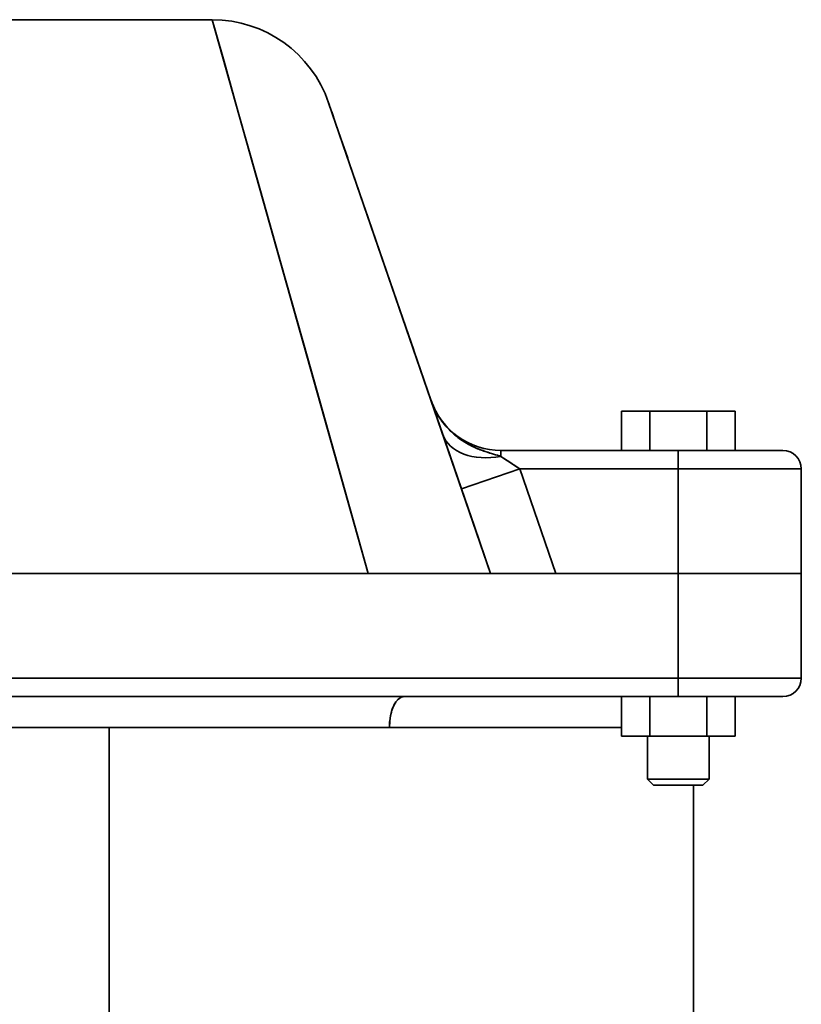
# Model space of a CAD drawing. Header units: inches. Extents: x 4459 to 5646, y 390 to 1656.
# Tile 10 of 13: x 4998 to 5125, y 1478 to 1638. Entities that reach past the tile are written whole.
import ezdxf

# ---------------------------------------------------------------- set-up
doc = ezdxf.new("R2010")
doc.units = ezdxf.units.IN
doc.header["$MEASUREMENT"] = 0

msp = doc.modelspace()

# ---------------------------------------------------------------- linework, layer by layer
at = {"color": 7, "lineweight": 35}
for p, q in [((5029.49, 1638.45), (4996, 1638.45)), ((5029.49, 1638.45), (4996, 1638.45)), ((5029.49, 1638.45), (5054.84, 1548.45)), ((5065.07, 1576.54), (5048.4, 1624.96)), ((5074.74, 1548.45), (5048.4, 1624.96)), ((5105.24, 1568.45), (5076.42, 1568.45)), ((5076.42, 1568.45), (5105.24, 1568.45)), ((5079.47, 1565.45), (5105.24, 1565.45)), ((5105.24, 1565.45), (5079.47, 1565.45)), ((5105.24, 1565.45), (5125.24, 1565.45)), ((5125.24, 1565.45), (5105.24, 1565.45)), ((5062.15, 1548.45), (4920.24, 1548.45)), ((4970.64, 1548.45), (5054.84, 1548.45)), ((5054.84, 1548.45), (4970.64, 1548.45)), ((5000.36, 1548.45), (5054.84, 1548.45)), ((5000.44, 1548.45), (5054.84, 1548.45)), ((5105.24, 1548.45), (5063.88, 1548.45)), ((5063.88, 1548.45), (5084.33, 1548.45)), ((5105.24, 1548.45), (5125.24, 1548.45)), ((5125.24, 1548.45), (5105.24, 1548.45)), ((5105.24, 1531.45), (4920.24, 1531.45)), ((4920.24, 1531.45), (5105.24, 1531.45)), ((5125.24, 1531.45), (5105.24, 1531.45)), ((5105.24, 1531.45), (5125.24, 1531.45)), ((5105.24, 1528.45), (4920.24, 1528.45)), ((4920.24, 1528.45), (5105.24, 1528.45)), ((4929.48, 1528.45), (5060.69, 1528.45)), ((5096, 1528.45), (5060.69, 1528.45)), ((5012.74, 1523.45), (4929.48, 1523.45)), ((5012.74, 1523.45), (4929.48, 1523.45)), ((5058.29, 1523.45), (5012.74, 1523.45)), ((5012.74, 1394.59), (5012.74, 1523.45)), ((5012.74, 1523.45), (5012.74, 1394.59)), ((5058.29, 1523.45), (5012.74, 1523.45)), ((5096, 1523.45), (5058.29, 1523.45)), ((5058.29, 1523.45), (5096, 1523.45)), ((5107.74, 1394.59), (5107.74, 1514.05))]:
    msp.add_line(p, q, dxfattribs=at)
at = {"color": 7, "lineweight": 35, "ltscale": 0.0446}
msp.add_line((5029.97, 1636.73), (5029.49, 1638.45), dxfattribs=at)
at = {"color": 7, "lineweight": 35, "ltscale": 0.13192}
msp.add_line((5031.4, 1631.65), (5029.97, 1636.73), dxfattribs=at)
at = {"color": 7, "lineweight": 35, "ltscale": 0.213803}
msp.add_line((5033.72, 1623.42), (5031.4, 1631.65), dxfattribs=at)
at = {"color": 7, "lineweight": 35, "ltscale": 0.009761}
msp.add_line((5048.52, 1624.59), (5048.4, 1624.96), dxfattribs=at)
at = {"color": 7, "lineweight": 35, "ltscale": 0.287331}
msp.add_line((5036.84, 1612.36), (5033.72, 1623.42), dxfattribs=at)
at = {"color": 7, "lineweight": 35, "ltscale": 0.048265}
msp.add_line((5049.53, 1621.66), (5048.9, 1623.49), dxfattribs=at)
at = {"color": 7, "lineweight": 35, "ltscale": 0.066831}
msp.add_line((5050.4, 1619.14), (5049.53, 1621.66), dxfattribs=at)
at = {"color": 7, "lineweight": 35, "ltscale": 0.084667}
msp.add_line((5051.51, 1615.93), (5050.4, 1619.14), dxfattribs=at)
at = {"color": 7, "lineweight": 35, "ltscale": 0.350412}
msp.add_line((5040.64, 1598.87), (5036.84, 1612.36), dxfattribs=at)
at = {"color": 7, "lineweight": 35, "ltscale": 0.132332}
msp.add_line((5056.08, 1602.64), (5054.36, 1607.64), dxfattribs=at)
at = {"color": 7, "lineweight": 35, "ltscale": 0.145888}
msp.add_line((5057.98, 1597.12), (5056.08, 1602.64), dxfattribs=at)
at = {"color": 7, "lineweight": 35, "ltscale": 0.40176}
msp.add_line((5045, 1583.4), (5040.64, 1598.87), dxfattribs=at)
at = {"color": 7, "lineweight": 35, "ltscale": 0.158133}
msp.add_line((5060.04, 1591.14), (5057.98, 1597.12), dxfattribs=at)
at = {"color": 7, "lineweight": 35, "ltscale": 0.169036}
msp.add_line((5062.24, 1584.75), (5060.04, 1591.14), dxfattribs=at)
at = {"color": 7, "lineweight": 35, "ltscale": 0.440721}
msp.add_line((5049.78, 1566.43), (5045, 1583.4), dxfattribs=at)
at = {"color": 7, "lineweight": 35, "ltscale": 0.001212}
msp.add_line((5065.07, 1576.54), (5065.09, 1576.5), dxfattribs=at)
at = {"color": 7, "lineweight": 35, "ltscale": 0.14521}
msp.add_line((5066.96, 1571.05), (5065.07, 1576.54), dxfattribs=at)
at = {"color": 7, "lineweight": 35, "ltscale": 0.001241}
msp.add_line((5065.09, 1576.5), (5065.07, 1576.54), dxfattribs=at)
at = {"color": 7, "lineweight": 35, "ltscale": 0.115469}
for p, q in [((5096, 1574.85), (5100.62, 1574.85)), ((5100.62, 1574.85), (5096, 1574.85)), ((5109.86, 1574.85), (5114.48, 1574.85)), ((5114.48, 1574.85), (5109.86, 1574.85)), ((5100.62, 1528.45), (5096, 1528.45)), ((5100.62, 1528.45), (5096, 1528.45)), ((5114.48, 1528.45), (5109.86, 1528.45)), ((5114.48, 1528.45), (5109.86, 1528.45)), ((5100.62, 1522.05), (5096, 1522.05)), ((5096, 1522.05), (5100.62, 1522.05)), ((5114.48, 1522.05), (5109.86, 1522.05)), ((5109.86, 1522.05), (5114.48, 1522.05))]:
    msp.add_line(p, q, dxfattribs=at)
at = {"color": 7, "lineweight": 35, "ltscale": 0.160001}
for p, q in [((5096, 1574.85), (5096, 1568.45)), ((5096, 1568.45), (5096, 1574.85)), ((5100.62, 1568.45), (5100.62, 1574.85)), ((5100.62, 1574.85), (5100.62, 1568.45)), ((5109.86, 1568.45), (5109.86, 1574.85)), ((5109.86, 1574.85), (5109.86, 1568.45)), ((5114.48, 1568.45), (5114.48, 1574.85)), ((5114.48, 1574.85), (5114.48, 1568.45)), ((5114.48, 1568.45), (5114.48, 1574.85)), ((5114.48, 1574.85), (5114.48, 1568.45)), ((5096, 1522.05), (5096, 1528.45)), ((5096, 1528.45), (5096, 1522.05)), ((5100.62, 1528.45), (5100.62, 1522.05)), ((5100.62, 1522.05), (5100.62, 1528.45)), ((5109.86, 1528.45), (5109.86, 1522.05)), ((5109.86, 1522.05), (5109.86, 1528.45)), ((5114.48, 1528.45), (5114.48, 1522.05)), ((5114.48, 1522.05), (5114.48, 1528.45)), ((5114.48, 1528.45), (5114.48, 1522.05)), ((5114.48, 1522.05), (5114.48, 1528.45))]:
    msp.add_line(p, q, dxfattribs=at)
at = {"color": 7, "lineweight": 35, "ltscale": 0.230942}
for p, q in [((5100.62, 1574.85), (5109.86, 1574.85)), ((5109.86, 1574.85), (5100.62, 1574.85)), ((5109.86, 1528.45), (5100.62, 1528.45)), ((5109.86, 1528.45), (5100.62, 1528.45)), ((5109.86, 1522.05), (5100.62, 1522.05)), ((5100.62, 1522.05), (5109.86, 1522.05))]:
    msp.add_line(p, q, dxfattribs=at)
at = {"color": 7, "lineweight": 35, "ltscale": 0.23418}
msp.add_line((5070.01, 1562.2), (5066.96, 1571.05), dxfattribs=at)
at = {"color": 7, "lineweight": 35, "ltscale": 0.023901}
msp.add_line((5076.42, 1568.45), (5076.42, 1567.49), dxfattribs=at)
at = {"color": 7, "lineweight": 35, "ltscale": 0.023903}
msp.add_line((5076.42, 1568.45), (5076.42, 1567.49), dxfattribs=at)
at = {"color": 7, "lineweight": 35, "ltscale": 0.1375}
msp.add_line((5110.74, 1568.45), (5105.24, 1568.45), dxfattribs=at)
at = {"color": 7, "lineweight": 35, "ltscale": 0.075}
for p, q in [((5105.24, 1565.45), (5105.24, 1568.45)), ((5105.24, 1568.45), (5105.24, 1565.45)), ((5105.24, 1528.45), (5105.24, 1531.45)), ((5105.24, 1531.45), (5105.24, 1528.45))]:
    msp.add_line(p, q, dxfattribs=at)
at = {"color": 7, "lineweight": 35, "ltscale": 0.179485}
msp.add_line((5112.42, 1568.45), (5105.24, 1568.45), dxfattribs=at)
at = {"color": 7, "lineweight": 35, "ltscale": 0.052643}
msp.add_line((5105.24, 1568.45), (5107.35, 1568.45), dxfattribs=at)
at = {"color": 7, "lineweight": 35, "ltscale": 0.03629}
msp.add_line((5107.35, 1568.45), (5108.8, 1568.45), dxfattribs=at)
at = {"color": 7, "lineweight": 35, "ltscale": 0.067508}
msp.add_line((5108.8, 1568.45), (5111.5, 1568.45), dxfattribs=at)
at = {"color": 7, "lineweight": 35, "ltscale": 0.05643}
msp.add_line((5111.5, 1568.45), (5113.76, 1568.45), dxfattribs=at)
at = {"color": 7, "lineweight": 35, "ltscale": 0.101505}
msp.add_line((5116.48, 1568.45), (5112.42, 1568.45), dxfattribs=at)
at = {"color": 7, "lineweight": 35, "ltscale": 0.029236}
msp.add_line((5113.76, 1568.45), (5114.93, 1568.45), dxfattribs=at)
at = {"color": 7, "lineweight": 35, "ltscale": 0.048042}
msp.add_line((5114.93, 1568.45), (5116.85, 1568.45), dxfattribs=at)
at = {"color": 7, "lineweight": 35, "ltscale": 0.144011}
msp.add_line((5122.24, 1568.45), (5116.48, 1568.45), dxfattribs=at)
at = {"color": 7, "lineweight": 35, "ltscale": 0.028609}
msp.add_line((5116.85, 1568.45), (5117.99, 1568.45), dxfattribs=at)
at = {"color": 7, "lineweight": 35, "ltscale": 0.029568}
msp.add_line((5117.99, 1568.45), (5119.18, 1568.45), dxfattribs=at)
at = {"color": 7, "lineweight": 35, "ltscale": 0.028346}
msp.add_line((5119.18, 1568.45), (5120.31, 1568.45), dxfattribs=at)
at = {"color": 7, "lineweight": 35, "ltscale": 0.024423}
msp.add_line((5120.31, 1568.45), (5121.29, 1568.45), dxfattribs=at)
at = {"color": 7, "lineweight": 35, "ltscale": 0.017303}
msp.add_line((5121.29, 1568.45), (5121.98, 1568.45), dxfattribs=at)
at = {"color": 7, "lineweight": 35, "ltscale": 0.006601}
msp.add_line((5121.98, 1568.45), (5122.24, 1568.45), dxfattribs=at)
at = {"color": 7, "lineweight": 35, "ltscale": 0.231021}
msp.add_line((5052.28, 1557.54), (5049.78, 1566.43), dxfattribs=at)
at = {"color": 7, "lineweight": 35, "ltscale": 0.091781}
msp.add_line((5076.42, 1567.49), (5079.47, 1565.45), dxfattribs=at)
at = {"color": 7, "lineweight": 35, "ltscale": 0.043011}
msp.add_line((5076.42, 1567.49), (5077.84, 1566.54), dxfattribs=at)
at = {"color": 7, "lineweight": 35, "ltscale": 0.024037}
msp.add_line((5077.84, 1566.54), (5078.64, 1566), dxfattribs=at)
at = {"color": 7, "lineweight": 35, "ltscale": 0.25}
for p, q in [((5079.47, 1565.45), (5070.01, 1562.2)), ((5070.01, 1562.2), (5079.47, 1565.45)), ((5110.24, 1522.05), (5100.24, 1522.05)), ((5110.24, 1515.05), (5100.24, 1515.05)), ((5100.24, 1515.05), (5110.24, 1515.05))]:
    msp.add_line(p, q, dxfattribs=at)
at = {"color": 7, "lineweight": 35, "ltscale": 0.024733}
msp.add_line((5078.64, 1566), (5079.47, 1565.45), dxfattribs=at)
at = {"color": 7, "lineweight": 35, "ltscale": 0.449489}
msp.add_line((5079.47, 1565.45), (5085.32, 1548.45), dxfattribs=at)
msp.add_line((5079.47, 1565.45), (5085.32, 1548.45), dxfattribs=at)
at = {"color": 7, "lineweight": 35, "ltscale": 0.425}
for p, q in [((5105.24, 1548.45), (5105.24, 1565.45)), ((5105.24, 1548.45), (5105.24, 1565.45)), ((5125.24, 1548.45), (5125.24, 1565.45)), ((5125.24, 1565.45), (5125.24, 1548.45)), ((5125.24, 1548.45), (5125.24, 1565.45)), ((5105.24, 1531.45), (5105.24, 1548.45)), ((5105.24, 1531.45), (5105.24, 1548.45)), ((5125.24, 1531.45), (5125.24, 1548.45)), ((5125.24, 1548.45), (5125.24, 1531.45)), ((5125.24, 1531.45), (5125.24, 1548.45))]:
    msp.add_line(p, q, dxfattribs=at)
at = {"color": 7, "lineweight": 35, "ltscale": 0.198646}
msp.add_line((5072.11, 1556.11), (5069.52, 1563.62), dxfattribs=at)
at = {"color": 7, "lineweight": 35, "ltscale": 0.363407}
msp.add_line((5070.01, 1562.2), (5074.74, 1548.45), dxfattribs=at)
at = {"color": 7, "lineweight": 35, "ltscale": 0.236015}
msp.add_line((5054.84, 1548.45), (5052.28, 1557.54), dxfattribs=at)
at = {"color": 7, "lineweight": 35, "ltscale": 0.202511}
msp.add_line((5074.74, 1548.45), (5072.11, 1556.11), dxfattribs=at)
at = {"color": 7, "lineweight": 35, "ltscale": 0.095796}
msp.add_line((5054.84, 1548.45), (5058.67, 1548.45), dxfattribs=at)
at = {"color": 7, "lineweight": 35, "ltscale": 0.048164}
msp.add_line((5056.77, 1548.45), (5054.84, 1548.45), dxfattribs=at)
at = {"color": 7, "lineweight": 35, "ltscale": 0.139159}
msp.add_line((5055.43, 1548.45), (5060.99, 1548.45), dxfattribs=at)
at = {"color": 7, "lineweight": 35, "ltscale": 0.167992}
msp.add_line((5055.43, 1548.45), (5062.15, 1548.45), dxfattribs=at)
at = {"color": 7, "lineweight": 35, "ltscale": 0.047632}
msp.add_line((5058.67, 1548.45), (5056.77, 1548.45), dxfattribs=at)
at = {"color": 7, "lineweight": 35, "ltscale": 0.092561}
msp.add_line((5058.67, 1548.45), (5062.38, 1548.45), dxfattribs=at)
at = {"color": 7, "lineweight": 35, "ltscale": 0.047029}
msp.add_line((5060.56, 1548.45), (5058.67, 1548.45), dxfattribs=at)
at = {"color": 7, "lineweight": 35, "ltscale": 0.045532}
msp.add_line((5062.38, 1548.45), (5060.56, 1548.45), dxfattribs=at)
at = {"color": 7, "lineweight": 35, "ltscale": 0.045457}
msp.add_line((5060.94, 1548.45), (5062.76, 1548.45), dxfattribs=at)
at = {"color": 7, "lineweight": 35, "ltscale": 0.025792}
msp.add_line((5062.03, 1548.45), (5060.99, 1548.45), dxfattribs=at)
at = {"color": 7, "lineweight": 35, "ltscale": 0.000769}
msp.add_line((5062.06, 1548.45), (5062.03, 1548.45), dxfattribs=at)
at = {"color": 7, "lineweight": 35, "ltscale": 0.08568}
msp.add_line((5062.38, 1548.45), (5065.8, 1548.45), dxfattribs=at)
at = {"color": 7, "lineweight": 35, "ltscale": 0.043748}
msp.add_line((5064.13, 1548.45), (5062.38, 1548.45), dxfattribs=at)
at = {"color": 7, "lineweight": 35, "ltscale": 0.037302}
msp.add_line((5062.76, 1548.45), (5064.25, 1548.45), dxfattribs=at)
at = {"color": 7, "lineweight": 35, "ltscale": 0.0008}
msp.add_line((5063.93, 1548.45), (5063.9, 1548.45), dxfattribs=at)
at = {"color": 7, "lineweight": 35, "ltscale": 0.020033}
msp.add_line((5064.73, 1548.45), (5063.93, 1548.45), dxfattribs=at)
at = {"color": 7, "lineweight": 35, "ltscale": 0.041931}
msp.add_line((5065.8, 1548.45), (5064.13, 1548.45), dxfattribs=at)
at = {"color": 7, "lineweight": 35, "ltscale": 0.012076}
msp.add_line((5064.25, 1548.45), (5064.73, 1548.45), dxfattribs=at)
at = {"color": 7, "lineweight": 35, "ltscale": 0.003407}
msp.add_line((5064.87, 1548.45), (5064.73, 1548.45), dxfattribs=at)
at = {"color": 7, "lineweight": 35, "ltscale": 0.075812}
msp.add_line((5065.8, 1548.45), (5068.84, 1548.45), dxfattribs=at)
at = {"color": 7, "lineweight": 35, "ltscale": 0.001906}
msp.add_line((5065.88, 1548.45), (5065.8, 1548.45), dxfattribs=at)
at = {"color": 7, "lineweight": 35, "ltscale": 0.03949}
msp.add_line((5067.38, 1548.45), (5065.8, 1548.45), dxfattribs=at)
at = {"color": 7, "lineweight": 35, "ltscale": 0.002307}
msp.add_line((5065.97, 1548.45), (5065.88, 1548.45), dxfattribs=at)
at = {"color": 7, "lineweight": 35, "ltscale": 0.005766}
msp.add_line((5066.05, 1548.45), (5066.28, 1548.45), dxfattribs=at)
at = {"color": 7, "lineweight": 35, "ltscale": 0.036322}
msp.add_line((5068.84, 1548.45), (5067.38, 1548.45), dxfattribs=at)
at = {"color": 7, "lineweight": 35, "ltscale": 0.062778}
msp.add_line((5068.84, 1548.45), (5071.35, 1548.45), dxfattribs=at)
at = {"color": 7, "lineweight": 35, "ltscale": 0.033134}
msp.add_line((5070.16, 1548.45), (5068.84, 1548.45), dxfattribs=at)
at = {"color": 7, "lineweight": 35, "ltscale": 0.029643}
msp.add_line((5071.35, 1548.45), (5070.16, 1548.45), dxfattribs=at)
at = {"color": 7, "lineweight": 35, "ltscale": 0.046536}
msp.add_line((5071.35, 1548.45), (5073.21, 1548.45), dxfattribs=at)
at = {"color": 7, "lineweight": 35, "ltscale": 0.025403}
msp.add_line((5072.36, 1548.45), (5071.35, 1548.45), dxfattribs=at)
at = {"color": 7, "lineweight": 35, "ltscale": 0.021133}
msp.add_line((5073.21, 1548.45), (5072.36, 1548.45), dxfattribs=at)
at = {"color": 7, "lineweight": 35, "ltscale": 0.028749}
msp.add_line((5073.21, 1548.45), (5074.36, 1548.45), dxfattribs=at)
at = {"color": 7, "lineweight": 35, "ltscale": 0.016771}
msp.add_line((5073.88, 1548.45), (5073.21, 1548.45), dxfattribs=at)
at = {"color": 7, "lineweight": 35, "ltscale": 0.011978}
msp.add_line((5074.36, 1548.45), (5073.88, 1548.45), dxfattribs=at)
at = {"color": 7, "lineweight": 35, "ltscale": 0.009596}
msp.add_line((5074.36, 1548.45), (5074.74, 1548.45), dxfattribs=at)
at = {"color": 7, "lineweight": 35, "ltscale": 0.007185}
msp.add_line((5074.65, 1548.45), (5074.36, 1548.45), dxfattribs=at)
at = {"color": 7, "lineweight": 35, "ltscale": 0.002411}
msp.add_line((5074.74, 1548.45), (5074.65, 1548.45), dxfattribs=at)
at = {"color": 7, "lineweight": 35, "ltscale": 0.005081}
msp.add_line((5074.95, 1548.45), (5074.74, 1548.45), dxfattribs=at)
msp.add_line((5074.95, 1548.45), (5074.74, 1548.45), dxfattribs=at)
at = {"color": 7, "lineweight": 35, "ltscale": 0.015045}
msp.add_line((5075.55, 1548.45), (5074.95, 1548.45), dxfattribs=at)
msp.add_line((5075.55, 1548.45), (5074.95, 1548.45), dxfattribs=at)
at = {"color": 7, "lineweight": 35, "ltscale": 0.024434}
msp.add_line((5076.52, 1548.45), (5075.55, 1548.45), dxfattribs=at)
msp.add_line((5076.52, 1548.45), (5075.55, 1548.45), dxfattribs=at)
at = {"color": 7, "lineweight": 35, "ltscale": 0.032883}
msp.add_line((5077.84, 1548.45), (5076.52, 1548.45), dxfattribs=at)
msp.add_line((5077.84, 1548.45), (5076.52, 1548.45), dxfattribs=at)
at = {"color": 7, "lineweight": 35, "ltscale": 0.040067}
msp.add_line((5079.44, 1548.45), (5077.84, 1548.45), dxfattribs=at)
msp.add_line((5079.44, 1548.45), (5077.84, 1548.45), dxfattribs=at)
at = {"color": 7, "lineweight": 35, "ltscale": 0.045712}
msp.add_line((5081.27, 1548.45), (5079.44, 1548.45), dxfattribs=at)
msp.add_line((5081.27, 1548.45), (5079.44, 1548.45), dxfattribs=at)
at = {"color": 7, "lineweight": 35, "ltscale": 0.0496}
msp.add_line((5083.26, 1548.45), (5081.27, 1548.45), dxfattribs=at)
msp.add_line((5083.26, 1548.45), (5081.27, 1548.45), dxfattribs=at)
at = {"color": 7, "lineweight": 35, "ltscale": 0.025667}
msp.add_line((5084.28, 1548.45), (5083.26, 1548.45), dxfattribs=at)
at = {"color": 7, "lineweight": 35, "ltscale": 0.051584}
msp.add_line((5085.32, 1548.45), (5083.26, 1548.45), dxfattribs=at)
at = {"color": 7, "lineweight": 35, "ltscale": 0.025917}
msp.add_line((5085.32, 1548.45), (5084.28, 1548.45), dxfattribs=at)
at = {"color": 7, "lineweight": 35, "ltscale": 0.498094}
for p, q in [((5085.32, 1548.45), (5105.24, 1548.45)), ((5105.24, 1548.45), (5085.32, 1548.45)), ((5085.32, 1548.45), (5105.24, 1548.45))]:
    msp.add_line(p, q, dxfattribs=at)
at = {"color": 7, "lineweight": 35, "ltscale": 0.049008}
msp.add_line((5107.2, 1548.45), (5105.24, 1548.45), dxfattribs=at)
at = {"color": 7, "lineweight": 35, "ltscale": 0.097545}
msp.add_line((5105.24, 1548.45), (5109.14, 1548.45), dxfattribs=at)
at = {"color": 7, "lineweight": 35, "ltscale": 0.048537}
msp.add_line((5109.14, 1548.45), (5107.2, 1548.45), dxfattribs=at)
at = {"color": 7, "lineweight": 35, "ltscale": 0.047598}
msp.add_line((5111.05, 1548.45), (5109.14, 1548.45), dxfattribs=at)
at = {"color": 7, "lineweight": 35, "ltscale": 0.093797}
msp.add_line((5109.14, 1548.45), (5112.9, 1548.45), dxfattribs=at)
at = {"color": 7, "lineweight": 35, "ltscale": 0.046199}
msp.add_line((5112.9, 1548.45), (5111.05, 1548.45), dxfattribs=at)
at = {"color": 7, "lineweight": 35, "ltscale": 0.044356}
msp.add_line((5114.67, 1548.45), (5112.9, 1548.45), dxfattribs=at)
at = {"color": 7, "lineweight": 35, "ltscale": 0.086443}
msp.add_line((5112.9, 1548.45), (5116.35, 1548.45), dxfattribs=at)
at = {"color": 7, "lineweight": 35, "ltscale": 0.042087}
msp.add_line((5116.35, 1548.45), (5114.67, 1548.45), dxfattribs=at)
at = {"color": 7, "lineweight": 35, "ltscale": 0.039412}
msp.add_line((5117.93, 1548.45), (5116.35, 1548.45), dxfattribs=at)
at = {"color": 7, "lineweight": 35, "ltscale": 0.075769}
msp.add_line((5116.35, 1548.45), (5119.38, 1548.45), dxfattribs=at)
at = {"color": 7, "lineweight": 35, "ltscale": 0.036357}
msp.add_line((5119.38, 1548.45), (5117.93, 1548.45), dxfattribs=at)
at = {"color": 7, "lineweight": 35, "ltscale": 0.032951}
msp.add_line((5120.7, 1548.45), (5119.38, 1548.45), dxfattribs=at)
at = {"color": 7, "lineweight": 35, "ltscale": 0.062181}
msp.add_line((5119.38, 1548.45), (5121.87, 1548.45), dxfattribs=at)
at = {"color": 7, "lineweight": 35, "ltscale": 0.02923}
msp.add_line((5121.87, 1548.45), (5120.7, 1548.45), dxfattribs=at)
at = {"color": 7, "lineweight": 35, "ltscale": 0.025226}
msp.add_line((5122.88, 1548.45), (5121.87, 1548.45), dxfattribs=at)
at = {"color": 7, "lineweight": 35, "ltscale": 0.046205}
msp.add_line((5121.87, 1548.45), (5123.72, 1548.45), dxfattribs=at)
at = {"color": 7, "lineweight": 35, "ltscale": 0.020979}
msp.add_line((5123.72, 1548.45), (5122.88, 1548.45), dxfattribs=at)
at = {"color": 7, "lineweight": 35, "ltscale": 0.01653}
msp.add_line((5124.38, 1548.45), (5123.72, 1548.45), dxfattribs=at)
at = {"color": 7, "lineweight": 35, "ltscale": 0.028453}
msp.add_line((5123.72, 1548.45), (5124.86, 1548.45), dxfattribs=at)
at = {"color": 7, "lineweight": 35, "ltscale": 0.011923}
msp.add_line((5124.86, 1548.45), (5124.38, 1548.45), dxfattribs=at)
at = {"color": 7, "lineweight": 35, "ltscale": 0.007199}
msp.add_line((5125.15, 1548.45), (5124.86, 1548.45), dxfattribs=at)
at = {"color": 7, "lineweight": 35, "ltscale": 0.009607}
msp.add_line((5124.86, 1548.45), (5125.24, 1548.45), dxfattribs=at)
at = {"color": 7, "lineweight": 35, "ltscale": 0.002408}
msp.add_line((5125.24, 1548.45), (5125.15, 1548.45), dxfattribs=at)
at = {"color": 7, "lineweight": 35, "ltscale": 0.320282}
msp.add_line((5105.24, 1528.45), (5118.05, 1528.45), dxfattribs=at)
at = {"color": 7, "lineweight": 35, "ltscale": 0.074615}
msp.add_line((5105.24, 1528.45), (5108.23, 1528.45), dxfattribs=at)
at = {"color": 7, "lineweight": 35, "ltscale": 0.06591}
msp.add_line((5108.23, 1528.45), (5110.86, 1528.45), dxfattribs=at)
at = {"color": 7, "lineweight": 35, "ltscale": 0.056308}
msp.add_line((5110.86, 1528.45), (5113.12, 1528.45), dxfattribs=at)
at = {"color": 7, "lineweight": 35, "ltscale": 0.046671}
msp.add_line((5113.12, 1528.45), (5114.98, 1528.45), dxfattribs=at)
at = {"color": 7, "lineweight": 35, "ltscale": 0.048427}
msp.add_line((5116.42, 1528.45), (5114.48, 1528.45), dxfattribs=at)
at = {"color": 7, "lineweight": 35, "ltscale": 0.037599}
msp.add_line((5114.98, 1528.45), (5116.49, 1528.45), dxfattribs=at)
at = {"color": 7, "lineweight": 35, "ltscale": 0.145633}
msp.add_line((5122.24, 1528.45), (5116.42, 1528.45), dxfattribs=at)
at = {"color": 7, "lineweight": 35, "ltscale": 0.029443}
msp.add_line((5116.49, 1528.45), (5117.66, 1528.45), dxfattribs=at)
at = {"color": 7, "lineweight": 35, "ltscale": 0.038756}
msp.add_line((5117.66, 1528.45), (5119.21, 1528.45), dxfattribs=at)
at = {"color": 7, "lineweight": 35, "ltscale": 0.104718}
msp.add_line((5118.05, 1528.45), (5122.24, 1528.45), dxfattribs=at)
at = {"color": 7, "lineweight": 35, "ltscale": 0.018547}
msp.add_line((5119.21, 1528.45), (5119.96, 1528.45), dxfattribs=at)
at = {"color": 7, "lineweight": 35, "ltscale": 0.027316}
msp.add_line((5119.96, 1528.45), (5121.05, 1528.45), dxfattribs=at)
at = {"color": 7, "lineweight": 35, "ltscale": 0.020424}
msp.add_line((5121.05, 1528.45), (5121.87, 1528.45), dxfattribs=at)
at = {"color": 7, "lineweight": 35, "ltscale": 0.006139}
msp.add_line((5121.87, 1528.45), (5122.11, 1528.45), dxfattribs=at)
at = {"color": 7, "lineweight": 35, "ltscale": 0.10594}
for p, q in [((5100.24, 1522.05), (5096, 1522.05)), ((5114.48, 1522.05), (5110.24, 1522.05))]:
    msp.add_line(p, q, dxfattribs=at)
at = {"color": 7, "lineweight": 35, "ltscale": 0.175}
for p, q in [((5100.24, 1522.05), (5100.24, 1515.05)), ((5100.24, 1515.05), (5100.24, 1522.05)), ((5110.24, 1515.05), (5110.24, 1522.05)), ((5110.24, 1515.05), (5110.24, 1522.05)), ((5110.24, 1515.05), (5110.24, 1522.05)), ((5110.24, 1515.05), (5110.24, 1522.05))]:
    msp.add_line(p, q, dxfattribs=at)
at = {"color": 7, "lineweight": 35, "ltscale": 0.105943}
for p, q in [((5114.48, 1522.05), (5110.24, 1522.05)), ((5110.24, 1522.05), (5114.48, 1522.05))]:
    msp.add_line(p, q, dxfattribs=at)
at = {"color": 7, "lineweight": 35, "ltscale": 0.035355}
for p, q in [((5101.24, 1514.05), (5100.24, 1515.05)), ((5100.24, 1515.05), (5101.24, 1514.05)), ((5110.24, 1515.05), (5109.24, 1514.05)), ((5109.24, 1514.05), (5110.24, 1515.05)), ((5110.24, 1515.05), (5109.24, 1514.05)), ((5109.24, 1514.05), (5110.24, 1515.05))]:
    msp.add_line(p, q, dxfattribs=at)
at = {"color": 7, "lineweight": 35, "ltscale": 0.2}
for p, q in [((5109.24, 1514.05), (5101.24, 1514.05)), ((5101.24, 1514.05), (5109.24, 1514.05))]:
    msp.add_line(p, q, dxfattribs=at)
at = {"color": 7, "lineweight": 35, "ltscale": 0.001921}
for p, q in [((5101.32, 1514.05), (5101.24, 1514.05)), ((5109.24, 1514.05), (5109.17, 1514.05))]:
    msp.add_line(p, q, dxfattribs=at)
at = {"color": 7, "lineweight": 35, "ltscale": 0.005692}
for p, q in [((5101.55, 1514.05), (5101.32, 1514.05)), ((5109.17, 1514.05), (5108.94, 1514.05))]:
    msp.add_line(p, q, dxfattribs=at)
at = {"color": 7, "lineweight": 35, "ltscale": 0.009241}
for p, q in [((5101.92, 1514.05), (5101.55, 1514.05)), ((5108.94, 1514.05), (5108.57, 1514.05))]:
    msp.add_line(p, q, dxfattribs=at)
at = {"color": 7, "lineweight": 35, "ltscale": 0.012436}
for p, q in [((5102.41, 1514.05), (5101.92, 1514.05)), ((5108.57, 1514.05), (5108.07, 1514.05))]:
    msp.add_line(p, q, dxfattribs=at)
at = {"color": 7, "lineweight": 35, "ltscale": 0.015154}
for p, q in [((5103.02, 1514.05), (5102.41, 1514.05)), ((5108.07, 1514.05), (5107.46, 1514.05))]:
    msp.add_line(p, q, dxfattribs=at)
at = {"color": 7, "lineweight": 35, "ltscale": 0.01729}
for p, q in [((5103.71, 1514.05), (5103.02, 1514.05)), ((5107.46, 1514.05), (5106.77, 1514.05))]:
    msp.add_line(p, q, dxfattribs=at)
at = {"color": 7, "lineweight": 35, "ltscale": 0.018759}
for p, q in [((5104.46, 1514.05), (5103.71, 1514.05)), ((5106.77, 1514.05), (5106.02, 1514.05))]:
    msp.add_line(p, q, dxfattribs=at)
at = {"color": 7, "lineweight": 35, "ltscale": 0.019508}
for p, q in [((5105.24, 1514.05), (5104.46, 1514.05)), ((5106.02, 1514.05), (5105.24, 1514.05))]:
    msp.add_line(p, q, dxfattribs=at)
at = {"color": 7, "lineweight": 35, "ltscale": 0.0375}
for p, q in [((5109.24, 1514.05), (5107.74, 1514.05)), ((5107.74, 1514.05), (5109.24, 1514.05))]:
    msp.add_line(p, q, dxfattribs=at)
at = {"color": 7, "lineweight": 35}
for points in [[(5065.07, 1576.54), (5065.18, 1576.25), (5065.29, 1575.95), (5065.41, 1575.66), (5065.54, 1575.38), (5065.67, 1575.09), (5065.82, 1574.81), (5065.97, 1574.54), (5066.12, 1574.26), (5066.28, 1573.99), (5066.45, 1573.73), (5066.63, 1573.47), (5066.81, 1573.21), (5067, 1572.96), (5067.2, 1572.72), (5067.4, 1572.48), (5067.6, 1572.24), (5067.81, 1572.01), (5068.03, 1571.79), (5068.25, 1571.58), (5068.47, 1571.36), (5068.7, 1571.16), (5068.93, 1570.96), (5069.17, 1570.76), (5069.41, 1570.58), (5069.64, 1570.41), (5069.86, 1570.25), (5070.09, 1570.09), (5070.33, 1569.94), (5070.56, 1569.79), (5070.76, 1569.67), (5070.96, 1569.55), (5071.16, 1569.44), (5071.32, 1569.36), (5071.47, 1569.28), (5071.63, 1569.2), (5071.78, 1569.12), (5072.1, 1568.97), (5072.41, 1568.83), (5072.73, 1568.7), (5073.05, 1568.57), (5073.24, 1568.5), (5073.44, 1568.43), (5073.64, 1568.35), (5073.85, 1568.28), (5074.24, 1568.15), (5074.62, 1568.03), (5074.87, 1567.96), (5075.37, 1567.81), (5075.85, 1567.67), (5076.08, 1567.6), (5076.42, 1567.49)], [(5073.47, 1568.42), (5073.29, 1568.48), (5073.11, 1568.55), (5072.87, 1568.64), (5072.62, 1568.74), (5072.37, 1568.85), (5072.08, 1568.98), (5071.8, 1569.12), (5071.51, 1569.26), (5071.22, 1569.41), (5070.92, 1569.58), (5070.78, 1569.66), (5070.63, 1569.75), (5070.44, 1569.87), (5070.24, 1569.99), (5070.05, 1570.12)], [(5076.42, 1567.49), (5076.21, 1567.56), (5075.99, 1567.62), (5075.54, 1567.76), (5075.06, 1567.9)], [(5060.69, 1528.45), (5060.59, 1528.45), (5060.5, 1528.44), (5060.41, 1528.42), (5060.36, 1528.4), (5060.31, 1528.39), (5060.24, 1528.37), (5060.18, 1528.34), (5060.11, 1528.31), (5060.03, 1528.26), (5059.95, 1528.21), (5059.87, 1528.16), (5059.8, 1528.09), (5059.72, 1528.02), (5059.67, 1527.98), (5059.62, 1527.93), (5059.57, 1527.88), (5059.52, 1527.82), (5059.43, 1527.7), (5059.33, 1527.58), (5059.25, 1527.45), (5059.16, 1527.31), (5059.08, 1527.16), (5059, 1527), (5058.92, 1526.84), (5058.86, 1526.7), (5058.81, 1526.56), (5058.75, 1526.41), (5058.72, 1526.3), (5058.68, 1526.19), (5058.64, 1526.07), (5058.61, 1525.95), (5058.55, 1525.74), (5058.5, 1525.51), (5058.46, 1525.29), (5058.41, 1525.06), (5058.38, 1524.82), (5058.35, 1524.59), (5058.34, 1524.45), (5058.32, 1524.3), (5058.31, 1524.16), (5058.3, 1524.02), (5058.29, 1523.73), (5058.29, 1523.45)]]:
    msp.add_lwpolyline(points, dxfattribs=at)
for centre, radius, start, end in [((5029.49, 1618.45), 20, 19, 90), ((5029.49, 1618.45), 20, 19, 90), ((5029.49, 1618.45), 20, 19, 90), ((5076.89, 1580.62), 12.5, 199.0098, 208.5925), ((5076.42, 1580.45), 12, 199.1642, 270), ((5076.97, 1580.66), 12.59, 208.599, 218.0759), ((5077.16, 1580.82), 12.84, 218.0874, 228.0694), ((5077.48, 1581.18), 13.32, 228.0779, 236.0731), ((5082.86, 1594.77), 27.97, 250.3842, 253.8159), ((5122.24, 1565.45), 3, 0, 90), ((5122.24, 1565.45), 3, 0, 90), ((5122.24, 1531.45), 3, 270, 0), ((5122.24, 1531.45), 3, 270, 0), ((5122.24, 1531.45), 3, 270, 0)]:
    msp.add_arc(centre, radius, start, end, dxfattribs=at)
for centre, major_axis, ratio, start_param, end_param in [((5076.42, 1574.31), (9.46, 3.26), 0.660635, 3.141584, 4.488692), ((5076.42, 1574.31), (9.46, 3.26), 0.660636, 3.141584, 4.488692), ((5060.69, 1523.45), (0, 5), 0.479426, 0, 1.570796)]:
    msp.add_ellipse(centre, major_axis=major_axis, ratio=ratio, start_param=start_param, end_param=end_param, dxfattribs=at)

doc.saveas('drawing.dxf')
